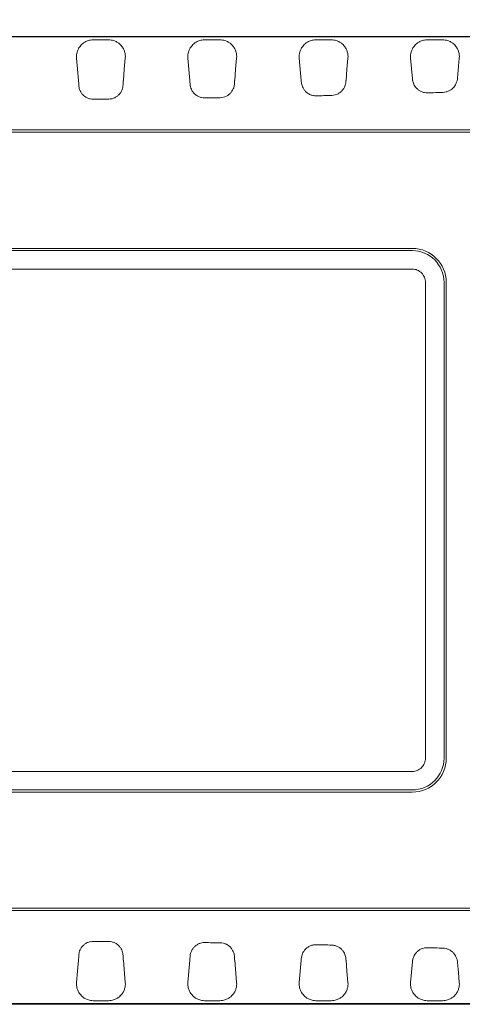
# Model space of a CAD drawing. Header units: inches. Extents: x 0.3 to 21.7, y 0.2 to 16.6.
# Tile 7 of 18: x 8.7 to 10.7, y 9.2 to 13.6. Entities that reach past the tile are written whole.
import ezdxf

# ---------------------------------------------------------------- set-up
doc = ezdxf.new("R2010")
doc.units = ezdxf.units.IN
doc.header["$MEASUREMENT"] = 0
doc.layers.add('DIM', color=176, linetype='Continuous')
doc.styles.add('SLDTEXTSTYLE0', font='TXT', dxfattribs={"width": 0.605})
doc.dimstyles.new('SLDDIMSTYLE0', dxfattribs={"dimtxt": 0.125, "dimasz": 0.118, "dimexe": 0, "dimexo": 0.0625, "dimgap": 0.03125, "dimtad": 0, "dimtih": 1, "dimtoh": 1, "dimdec": 3, "dimrnd": 1e-09, "dimzin": 12, "dimdsep": 46, "dimtxsty": 'SLDTEXTSTYLE0', "dimsah": 1, "dimcen": 0.09, "dimadec": 0, "dimazin": 0, "dimtfac": 1, "dimtdec": 3, "dimtofl": 0, "dimtmove": 0, "dimatfit": 3, "dimfxl": 0, "dimtolj": 1, "dimtzin": 12, "dimarcsym": 0})

# ---------------------------------------------------------------- blocks, each defined once
blk = doc.blocks.new('*D1')
at = {"layer": 'DIM'}
for p, q in [((4.4785, 11.4333), (4.4785, 14.2309)), ((12.6776, 11.4333), (12.6776, 14.2309)), ((4.4785, 14.2009), (8.3008, 14.2009)), ((12.6776, 14.2009), (8.8553, 14.2009))]:
    blk.add_line(p, q, dxfattribs=at)
for points in [[(4.4785, 14.2009), (4.5965, 14.1694), (4.5965, 14.2324)], [(12.6776, 14.2009), (12.5596, 14.2324), (12.5596, 14.1694)]]:
    blk.add_solid(points, dxfattribs=at)
at = {"layer": 'DIM', "insert": (8.3633, 14.2661), "char_height": 0.125, "attachment_point": 1, "style": 'SLDTEXTSTYLE0'}
blk.add_mtext('8.199', dxfattribs=at)

msp = doc.modelspace()

# ---------------------------------------------------------------- linework, layer by layer
at = {"color": 7, "linetype": 'Continuous', "lineweight": 15}
for p, q in [((9.0341, 13.4892), (9.1021, 13.4892)), ((9.5241, 13.4892), (9.5921, 13.4892)), ((10.0141, 13.4892), (10.0821, 13.4892)), ((10.5041, 13.4892), (10.5721, 13.4892)), ((9.4595, 13.3104), (9.4509, 13.4092)), ((9.9495, 13.3104), (9.9409, 13.4092)), ((10.4388, 13.3182), (10.4309, 13.4092)), ((10.6452, 13.4092), (10.6375, 13.3204)), ((11.4674, 13.0923), (5.6888, 13.0923)), ((11.4674, 13.0823), (5.6888, 13.0823)), ((6.7181, 12.5708), (10.4381, 12.5708)), ((6.7181, 12.5608), (10.4381, 12.5608)), ((10.4381, 12.4796), (6.7181, 12.4796)), ((10.4968, 10.3258), (10.4968, 12.4208)), ((10.5781, 12.4208), (10.5781, 10.3258)), ((10.5881, 12.4208), (10.5881, 10.3258)), ((6.7181, 10.2671), (10.4381, 10.2671)), ((10.4381, 10.1858), (6.7181, 10.1858)), ((10.4381, 10.1758), (6.7181, 10.1758)), ((5.6888, 9.6643), (11.4674, 9.6643)), ((5.6888, 9.6543), (11.4674, 9.6543)), ((9.1667, 9.4363), (9.1752, 9.3375)), ((9.4509, 9.3375), (9.4595, 9.4363)), ((9.6567, 9.4363), (9.6652, 9.3375)), ((9.9409, 9.3375), (9.9495, 9.4363)), ((10.4309, 9.3375), (10.4388, 9.4285)), ((9.1021, 9.2575), (9.0341, 9.2575)), ((9.5921, 9.2575), (9.5241, 9.2575)), ((10.0821, 9.2575), (10.0141, 9.2575)), ((10.5721, 9.2575), (10.5041, 9.2575))]:
    msp.add_line(p, q, dxfattribs=at)
at = {"color": 7, "linetype": 'Continuous', "lineweight": 15, "flags": 128}
for points in [[(8.9695, 13.3104), (8.9652, 13.3598), (8.9609, 13.4092)], [(9.1752, 13.4092), (9.1709, 13.3598), (9.1667, 13.3104)], [(9.6652, 13.4092), (9.6609, 13.3598), (9.6567, 13.3104)], [(10.1552, 13.4092), (10.1509, 13.3598), (10.1467, 13.3104)], [(8.9609, 9.3375), (8.9652, 9.3869), (8.9695, 9.4363)], [(10.1467, 9.4363), (10.1509, 9.3869), (10.1552, 9.3375)], [(10.6375, 9.4263), (10.6414, 9.3819), (10.6452, 9.3375)]]:
    msp.add_lwpolyline(points, dxfattribs=at)
at = {"color": 7, "linetype": 'Continuous', "lineweight": 15}
for centre, radius, start, end in [((10.4381, 12.4208), 0.15, 0, 90), ((10.4381, 12.4208), 0.14, 0, 90), ((10.4381, 10.3258), 0.14, 270, 360), ((10.4381, 10.3258), 0.15, 270, 360)]:
    msp.add_arc(centre, radius, start, end, dxfattribs=at)
for points, knots in [([(8.5307, 13.5042), (9.5141, 13.5042), (10.4975, 13.5042), (11.6038, 13.5042), (11.7267, 13.5042), (11.9111, 13.5042), (11.9725, 13.5042), (12.0494, 13.5042), (12.0647, 13.5042), (12.0954, 13.5042), (12.111, 13.5041), (12.157, 13.5007), (12.187, 13.4952), (12.2456, 13.478), (12.2745, 13.4661), (12.3281, 13.437), (12.3533, 13.4198), (12.4002, 13.3797), (12.4212, 13.3574), (12.4582, 13.3089), (12.4743, 13.2823), (12.5004, 13.2269), (12.5104, 13.1981), (12.5208, 13.1533), (12.5232, 13.1381), (12.5285, 13.1078), (12.5311, 13.0926), (12.544, 13.0169), (12.5538, 12.9562), (12.5998, 12.6523), (12.6278, 12.4078), (12.666, 11.918), (12.6762, 11.6726), (12.6788, 11.1807), (12.6711, 10.9352), (12.6381, 10.4451), (12.6126, 10.2003), (12.5698, 9.8958), (12.5607, 9.835), (12.5462, 9.7439), (12.5412, 9.7136), (12.531, 9.6529), (12.5263, 9.6227), (12.5083, 9.5319), (12.4829, 9.4733), (12.4287, 9.3979), (12.4076, 9.3744), (12.3613, 9.333), (12.3363, 9.3148), (12.255, 9.2686), (12.1946, 9.2497), (12.101, 9.2415), (12.0698, 9.2425), (12.0074, 9.2425), (11.9762, 9.2425), (11.8204, 9.2425), (11.6957, 9.2425), (11.0721, 9.2425), (10.5733, 9.2425), (9.8251, 9.2425), (9.5757, 9.2425), (9.2016, 9.2425), (9.0769, 9.2425), (8.8898, 9.2425), (8.8275, 9.2425), (8.7339, 9.2425), (8.7028, 9.2425), (8.656, 9.2425), (8.6404, 9.2425), (8.6092, 9.2425), (8.5934, 9.2425), (8.5781, 9.2425)], [0.5, 0.5, 0.5, 0.5, 0.625, 0.625, 0.640625, 0.640625, 0.6484375, 0.6484375, 0.6503906, 0.6503906, 0.6523438, 0.6523438, 0.65625, 0.65625, 0.6601563, 0.6601563, 0.6640625, 0.6640625, 0.6679688, 0.6679688, 0.671875, 0.671875, 0.6757813, 0.6757813, 0.6777344, 0.6777344, 0.6796875, 0.6796875, 0.6875, 0.6875, 0.71875, 0.71875, 0.75, 0.75, 0.78125, 0.78125, 0.8125, 0.8125, 0.8203125, 0.8203125, 0.8242188, 0.8242188, 0.828125, 0.828125, 0.8359375, 0.8359375, 0.8398438, 0.8398438, 0.84375, 0.84375, 0.8515625, 0.8515625, 0.8554688, 0.8554688, 0.859375, 0.859375, 0.875, 0.875, 0.9375, 0.9375, 0.96875, 0.96875, 0.984375, 0.984375, 0.9921875, 0.9921875, 0.9960938, 0.9960938, 0.9980469, 0.9980469, 1, 1, 1, 1]), ([(8.5781, 13.5021), (9.5526, 13.5021), (10.6489, 13.5021), (11.7451, 13.5021), (11.9278, 13.5021), (11.9888, 13.5021), (12.0649, 13.5021), (12.0801, 13.5022), (12.1029, 13.5019), (12.1105, 13.5018), (12.1257, 13.501), (12.1332, 13.5003), (12.1557, 13.4979), (12.1707, 13.4955), (12.2004, 13.4891), (12.2152, 13.485), (12.2588, 13.4706), (12.2864, 13.4582), (12.3255, 13.4353), (12.3382, 13.427), (12.3627, 13.4089), (12.3747, 13.3991), (12.4084, 13.3683), (12.4285, 13.3456), (12.455, 13.3084), (12.4633, 13.2954), (12.4783, 13.2688), (12.4851, 13.2551), (12.4971, 13.2273), (12.5024, 13.2131), (12.5114, 13.1841), (12.5152, 13.1692), (12.5196, 13.1466), (12.521, 13.1391), (12.5236, 13.1239), (12.5249, 13.1164), (12.5288, 13.0937), (12.5314, 13.0786), (12.5442, 13.0029), (12.5538, 12.9423), (12.5812, 12.7602), (12.5972, 12.6383), (12.6248, 12.3945), (12.6364, 12.2726), (12.6644, 11.9067), (12.6743, 11.6627), (12.6765, 11.1745), (12.6688, 10.9304), (12.6357, 10.4419), (12.6102, 10.1973), (12.5673, 9.8933), (12.5582, 9.8326), (12.5437, 9.7416), (12.5387, 9.7114), (12.5311, 9.6659), (12.5286, 9.6508), (12.5247, 9.6281), (12.5234, 9.6205), (12.5207, 9.6054), (12.5193, 9.5979), (12.5116, 9.5604), (12.5023, 9.5312), (12.4837, 9.4887), (12.4766, 9.4747), (12.4612, 9.4478), (12.4528, 9.4348), (12.4346, 9.4099), (12.4249, 9.3979), (12.4041, 9.375), (12.3929, 9.364), (12.358, 9.333), (12.3329, 9.3151), (12.2925, 9.2924), (12.2784, 9.2855), (12.2498, 9.2733), (12.2352, 9.268), (12.191, 9.2545), (12.1606, 9.2486), (12.1217, 9.2454), (12.1139, 9.245), (12.0983, 9.2445), (12.0905, 9.2444), (12.0671, 9.2444), (12.0516, 9.2446), (12.0048, 9.2446), (11.8491, 9.2446), (10.6964, 9.2446), (9.5749, 9.2446), (8.5781, 9.2446)], [0, 0, 0, 0, 0.25, 0.28125, 0.28125, 0.296875, 0.296875, 0.300781, 0.300781, 0.302734, 0.302734, 0.304688, 0.304688, 0.308594, 0.308594, 0.3125, 0.3125, 0.320313, 0.320313, 0.324219, 0.324219, 0.328125, 0.328125, 0.335938, 0.335938, 0.339844, 0.339844, 0.34375, 0.34375, 0.347656, 0.347656, 0.351563, 0.351563, 0.353516, 0.353516, 0.355469, 0.355469, 0.359375, 0.359375, 0.375, 0.375, 0.40625, 0.40625, 0.4375, 0.4375, 0.5, 0.5, 0.5625, 0.5625, 0.625, 0.625, 0.640625, 0.640625, 0.648438, 0.648438, 0.652344, 0.652344, 0.654297, 0.654297, 0.65625, 0.65625, 0.664063, 0.664063, 0.667969, 0.667969, 0.671875, 0.671875, 0.675781, 0.675781, 0.679688, 0.679688, 0.6875, 0.6875, 0.691406, 0.691406, 0.695313, 0.695313, 0.703125, 0.703125, 0.705078, 0.705078, 0.707031, 0.707031, 0.710938, 0.710938, 0.71875, 0.75, 1, 1, 1, 1]), ([(8.9789, 13.4641), (8.9812, 13.4668), (8.9839, 13.4695), (8.9901, 13.4747), (8.9937, 13.4772), (9.0021, 13.4821), (9.0071, 13.4843), (9.016, 13.487), (9.0193, 13.4878), (9.0264, 13.4889), (9.0302, 13.4892), (9.0341, 13.4892)], [0, 0, 0, 0, 0.25, 0.25, 0.5, 0.5, 0.75, 0.75, 0.875, 0.875, 1, 1, 1, 1]), ([(9.1021, 13.4892), (9.106, 13.4892), (9.1097, 13.4889), (9.1169, 13.4878), (9.1201, 13.487), (9.1292, 13.4843), (9.134, 13.482), (9.1425, 13.4772), (9.146, 13.4747), (9.1522, 13.4695), (9.1549, 13.4668), (9.1573, 13.4641)], [0, 0, 0, 0, 0.125, 0.125, 0.25, 0.25, 0.5, 0.5, 0.75, 0.75, 1, 1, 1, 1]), ([(9.4689, 13.4641), (9.4712, 13.4668), (9.4739, 13.4695), (9.4801, 13.4747), (9.4837, 13.4772), (9.4921, 13.4821), (9.4971, 13.4843), (9.506, 13.487), (9.5093, 13.4878), (9.5164, 13.4889), (9.5202, 13.4892), (9.5241, 13.4892)], [0, 0, 0, 0, 0.25, 0.25, 0.5, 0.5, 0.75, 0.75, 0.875, 0.875, 1, 1, 1, 1]), ([(9.5921, 13.4892), (9.596, 13.4892), (9.5997, 13.4889), (9.6069, 13.4878), (9.6101, 13.487), (9.6192, 13.4843), (9.624, 13.482), (9.6325, 13.4772), (9.636, 13.4747), (9.6422, 13.4695), (9.6449, 13.4668), (9.6473, 13.4641)], [0, 0, 0, 0, 0.125, 0.125, 0.25, 0.25, 0.5, 0.5, 0.75, 0.75, 1, 1, 1, 1]), ([(9.9589, 13.4641), (9.9612, 13.4668), (9.9639, 13.4695), (9.9701, 13.4747), (9.9737, 13.4772), (9.9821, 13.4821), (9.9871, 13.4843), (9.996, 13.487), (9.9993, 13.4878), (10.0064, 13.4889), (10.0102, 13.4892), (10.0141, 13.4892)], [0, 0, 0, 0, 0.25, 0.25, 0.5, 0.5, 0.75, 0.75, 0.875, 0.875, 1, 1, 1, 1]), ([(10.0821, 13.4892), (10.086, 13.4892), (10.0897, 13.4889), (10.0969, 13.4878), (10.1001, 13.487), (10.1092, 13.4843), (10.114, 13.482), (10.1225, 13.4772), (10.126, 13.4747), (10.1322, 13.4695), (10.1349, 13.4668), (10.1373, 13.4641)], [0, 0, 0, 0, 0.125, 0.125, 0.25, 0.25, 0.5, 0.5, 0.75, 0.75, 1, 1, 1, 1]), ([(10.4489, 13.4641), (10.4512, 13.4668), (10.4539, 13.4695), (10.4601, 13.4747), (10.4637, 13.4772), (10.4721, 13.4821), (10.4771, 13.4843), (10.486, 13.487), (10.4893, 13.4878), (10.4964, 13.4889), (10.5002, 13.4892), (10.5041, 13.4892)], [0, 0, 0, 0, 0.25, 0.25, 0.5, 0.5, 0.75, 0.75, 0.875, 0.875, 1, 1, 1, 1]), ([(10.5721, 13.4892), (10.576, 13.4892), (10.5797, 13.4889), (10.5869, 13.4878), (10.5901, 13.487), (10.5992, 13.4843), (10.604, 13.482), (10.6125, 13.4772), (10.616, 13.4747), (10.6222, 13.4695), (10.6249, 13.4668), (10.6273, 13.4641)], [0, 0, 0, 0, 0.125, 0.125, 0.25, 0.25, 0.5, 0.5, 0.75, 0.75, 1, 1, 1, 1]), ([(8.9609, 13.4092), (8.9605, 13.4137), (8.9606, 13.4182), (8.9615, 13.4273), (8.9623, 13.4318), (8.9643, 13.4387), (8.9651, 13.441), (8.967, 13.4456), (8.9681, 13.4479), (8.9705, 13.4525), (8.9719, 13.4548), (8.975, 13.4594), (8.9768, 13.4617), (8.9789, 13.4641)], [0.003390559, 0.003390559, 0.003390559, 0.003390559, 0.004258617, 0.004258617, 0.005126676, 0.005126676, 0.005560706, 0.005560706, 0.005994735, 0.005994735, 0.006428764, 0.006428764, 0.006862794, 0.006862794, 0.006862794, 0.006862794]), ([(9.1573, 13.4641), (9.1593, 13.4617), (9.1611, 13.4594), (9.1642, 13.4548), (9.1656, 13.4525), (9.1693, 13.4456), (9.1711, 13.441), (9.1731, 13.4342), (9.1737, 13.4319), (9.1746, 13.4273), (9.1749, 13.425), (9.1756, 13.4182), (9.1756, 13.4137), (9.1752, 13.4092)], [0.001273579, 0.001273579, 0.001273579, 0.001273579, 0.001711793, 0.001711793, 0.002150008, 0.002150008, 0.003026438, 0.003026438, 0.003464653, 0.003464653, 0.003902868, 0.003902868, 0.004779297, 0.004779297, 0.004779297, 0.004779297]), ([(9.4509, 13.4092), (9.4505, 13.4137), (9.4506, 13.4182), (9.4515, 13.4273), (9.4523, 13.4318), (9.4543, 13.4387), (9.4551, 13.441), (9.457, 13.4456), (9.4581, 13.4479), (9.4605, 13.4525), (9.4619, 13.4548), (9.465, 13.4594), (9.4668, 13.4617), (9.4689, 13.4641)], [0.003390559, 0.003390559, 0.003390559, 0.003390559, 0.004258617, 0.004258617, 0.005126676, 0.005126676, 0.005560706, 0.005560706, 0.005994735, 0.005994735, 0.006428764, 0.006428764, 0.006862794, 0.006862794, 0.006862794, 0.006862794]), ([(9.6473, 13.4641), (9.6493, 13.4617), (9.6511, 13.4594), (9.6542, 13.4548), (9.6556, 13.4525), (9.6593, 13.4456), (9.6611, 13.441), (9.6631, 13.4342), (9.6637, 13.4319), (9.6646, 13.4273), (9.6649, 13.425), (9.6656, 13.4182), (9.6656, 13.4137), (9.6652, 13.4092)], [0.001273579, 0.001273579, 0.001273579, 0.001273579, 0.001711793, 0.001711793, 0.002150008, 0.002150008, 0.003026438, 0.003026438, 0.003464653, 0.003464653, 0.003902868, 0.003902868, 0.004779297, 0.004779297, 0.004779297, 0.004779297]), ([(9.9409, 13.4092), (9.9405, 13.4137), (9.9406, 13.4182), (9.9415, 13.4273), (9.9423, 13.4318), (9.9443, 13.4387), (9.9451, 13.441), (9.947, 13.4456), (9.9481, 13.4479), (9.9505, 13.4525), (9.9519, 13.4548), (9.955, 13.4594), (9.9568, 13.4617), (9.9589, 13.4641)], [0.003390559, 0.003390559, 0.003390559, 0.003390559, 0.004258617, 0.004258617, 0.005126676, 0.005126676, 0.005560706, 0.005560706, 0.005994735, 0.005994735, 0.006428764, 0.006428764, 0.006862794, 0.006862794, 0.006862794, 0.006862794]), ([(10.1373, 13.4641), (10.1393, 13.4617), (10.1411, 13.4594), (10.1442, 13.4548), (10.1456, 13.4525), (10.1493, 13.4456), (10.1511, 13.441), (10.1531, 13.4342), (10.1537, 13.4319), (10.1546, 13.4273), (10.1549, 13.425), (10.1556, 13.4182), (10.1556, 13.4137), (10.1552, 13.4092)], [0.001273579, 0.001273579, 0.001273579, 0.001273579, 0.001711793, 0.001711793, 0.002150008, 0.002150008, 0.003026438, 0.003026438, 0.003464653, 0.003464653, 0.003902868, 0.003902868, 0.004779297, 0.004779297, 0.004779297, 0.004779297]), ([(10.4309, 13.4092), (10.4305, 13.4137), (10.4306, 13.4182), (10.4315, 13.4273), (10.4323, 13.4318), (10.4343, 13.4387), (10.4351, 13.441), (10.437, 13.4456), (10.4381, 13.4479), (10.4405, 13.4525), (10.4419, 13.4548), (10.445, 13.4594), (10.4468, 13.4617), (10.4489, 13.4641)], [0.003390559, 0.003390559, 0.003390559, 0.003390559, 0.004258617, 0.004258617, 0.005126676, 0.005126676, 0.005560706, 0.005560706, 0.005994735, 0.005994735, 0.006428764, 0.006428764, 0.006862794, 0.006862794, 0.006862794, 0.006862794]), ([(10.6273, 13.4641), (10.6293, 13.4617), (10.6311, 13.4594), (10.6342, 13.4548), (10.6356, 13.4525), (10.6393, 13.4456), (10.6411, 13.441), (10.6431, 13.4342), (10.6437, 13.4319), (10.6446, 13.4273), (10.6449, 13.425), (10.6456, 13.4182), (10.6456, 13.4137), (10.6452, 13.4092)], [0.001273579, 0.001273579, 0.001273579, 0.001273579, 0.001711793, 0.001711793, 0.002150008, 0.002150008, 0.003026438, 0.003026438, 0.003464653, 0.003464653, 0.003902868, 0.003902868, 0.004779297, 0.004779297, 0.004779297, 0.004779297]), ([(9.0345, 13.2279), (9.0299, 13.2279), (9.0253, 13.2284), (9.0165, 13.2303), (9.0121, 13.2317), (8.9997, 13.2374), (8.9923, 13.243), (8.9839, 13.2527), (8.9814, 13.2562), (8.9773, 13.2632), (8.9757, 13.2668), (8.9719, 13.2774), (8.9709, 13.284), (8.9706, 13.29)], [0, 0, 0, 0, 0.125, 0.125, 0.25, 0.25, 0.5, 0.5, 0.625, 0.625, 0.75, 0.75, 1, 1, 1, 1]), ([(9.1655, 13.2905), (9.1652, 13.2846), (9.1642, 13.2781), (9.1606, 13.2677), (9.159, 13.2641), (9.155, 13.2572), (9.1526, 13.2537), (9.1471, 13.2473), (9.144, 13.2443), (9.137, 13.2389), (9.1331, 13.2365), (9.125, 13.2326), (9.1206, 13.2311), (9.1117, 13.229), (9.1072, 13.2285), (9.1026, 13.2285)], [0, 0, 0, 0, 0.25, 0.25, 0.375, 0.375, 0.5, 0.5, 0.625, 0.625, 0.75, 0.75, 0.875, 0.875, 1, 1, 1, 1]), ([(9.1667, 13.3104), (9.1667, 13.3103), (9.1666, 13.3103), (9.1666, 13.3102), (9.1666, 13.3102), (9.1666, 13.3102), (9.1666, 13.3101), (9.1666, 13.31), (9.1666, 13.3099), (9.1666, 13.3098)], [0, 0, 0, 0, 0.00000904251, 0.00000904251, 0.00000904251, 0.00001808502, 0.00001808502, 0.00001808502, 0.00003612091, 0.00003612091, 0.00003612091, 0.00003612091]), ([(9.525, 13.2334), (9.5202, 13.2333), (9.5155, 13.2338), (9.5064, 13.2358), (9.5018, 13.2373), (9.4891, 13.2432), (9.4817, 13.249), (9.4732, 13.259), (9.4707, 13.2625), (9.4668, 13.2696), (9.4652, 13.2731), (9.4616, 13.2835), (9.4607, 13.2899), (9.4604, 13.2955)], [0, 0, 0, 0, 0.125, 0.125, 0.25, 0.25, 0.5, 0.5, 0.625, 0.625, 0.75, 0.75, 1, 1, 1, 1]), ([(9.6558, 13.2966), (9.6555, 13.2911), (9.6546, 13.285), (9.65, 13.2715), (9.6464, 13.2643), (9.6382, 13.2543), (9.6351, 13.2512), (9.6281, 13.2456), (9.6242, 13.2431), (9.6119, 13.237), (9.6025, 13.2346), (9.5931, 13.2345)], [0, 0, 0, 0, 0.25, 0.25, 0.5, 0.5, 0.625, 0.625, 0.75, 0.75, 1, 1, 1, 1]), ([(9.6567, 13.3104), (9.6567, 13.3103), (9.6566, 13.3103), (9.6566, 13.3102), (9.6566, 13.3102), (9.6566, 13.3102), (9.6566, 13.3101), (9.6566, 13.31), (9.6566, 13.3099), (9.6566, 13.3098)], [0, 0, 0, 0, 0.00000904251, 0.00000904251, 0.00000904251, 0.00001808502, 0.00001808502, 0.00001808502, 0.000036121, 0.000036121, 0.000036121, 0.000036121]), ([(9.9495, 13.3098), (9.9495, 13.3099), (9.9495, 13.3099), (9.9495, 13.31), (9.9495, 13.31), (9.9495, 13.3101), (9.9495, 13.3101), (9.9495, 13.3102), (9.9495, 13.3103), (9.9495, 13.3104)], [0, 0, 0, 0, 0.00000924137, 0.00000924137, 0.00000924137, 0.00001848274, 0.00001848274, 0.00001848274, 0.00003612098, 0.00003612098, 0.00003612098, 0.00003612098]), ([(9.9499, 13.3049), (9.9498, 13.3054), (9.9498, 13.3059), (9.9498, 13.3064), (9.9497, 13.3069), (9.9497, 13.3074), (9.9497, 13.3078), (9.9496, 13.3085), (9.9496, 13.3092), (9.9495, 13.3098)], [0.0000000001, 0.0000000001, 0.0000000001, 0.0000000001, 0.000083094, 0.000083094, 0.000083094, 0.0001661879, 0.0001661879, 0.0001661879, 0.0002933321, 0.0002933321, 0.0002933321, 0.0002933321]), ([(10.0155, 13.2427), (10.0104, 13.2426), (10.0054, 13.2431), (9.9956, 13.2453), (9.9908, 13.247), (9.9819, 13.2513), (9.9777, 13.254), (9.9703, 13.26), (9.9671, 13.2633), (9.9588, 13.2738), (9.9552, 13.2811), (9.951, 13.2943), (9.9502, 13.3001), (9.9499, 13.3049)], [0, 0, 0, 0, 0.125, 0.125, 0.25, 0.25, 0.375, 0.375, 0.5, 0.5, 0.75, 0.75, 1, 1, 1, 1]), ([(10.1464, 13.3065), (10.146, 13.3021), (10.1453, 13.2966), (10.1424, 13.2871), (10.1411, 13.2838), (10.1377, 13.2769), (10.1356, 13.2734), (10.1304, 13.2665), (10.1274, 13.2632), (10.1205, 13.2571), (10.1165, 13.2543), (10.1037, 13.2473), (10.0937, 13.2446), (10.0836, 13.2443)], [0, 0, 0, 0, 0.25, 0.25, 0.375, 0.375, 0.5, 0.5, 0.625, 0.625, 0.75, 0.75, 1, 1, 1, 1]), ([(10.1466, 13.3098), (10.1466, 13.3096), (10.1466, 13.3093), (10.1465, 13.309), (10.1465, 13.3086), (10.1465, 13.3083), (10.1465, 13.308), (10.1464, 13.3075), (10.1464, 13.307), (10.1464, 13.3065)], [0, 0, 0, 0, 0.0000575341, 0.0000575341, 0.0000575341, 0.0001150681, 0.0001150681, 0.0001150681, 0.0002034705, 0.0002034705, 0.0002034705, 0.0002034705]), ([(10.1467, 13.3104), (10.1467, 13.3103), (10.1466, 13.3103), (10.1466, 13.3102), (10.1466, 13.3102), (10.1466, 13.3102), (10.1466, 13.3101), (10.1466, 13.31), (10.1466, 13.3099), (10.1466, 13.3098)], [0, 0, 0, 0, 0.00000923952, 0.00000923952, 0.00000923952, 0.00001847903, 0.00001847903, 0.00001847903, 0.00003612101, 0.00003612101, 0.00003612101, 0.00003612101]), ([(10.506, 13.2558), (10.5011, 13.2557), (10.4964, 13.2561), (10.487, 13.2579), (10.4824, 13.2594), (10.4739, 13.2632), (10.4699, 13.2655), (10.4627, 13.2707), (10.4596, 13.2736), (10.454, 13.2796), (10.4517, 13.2827), (10.4479, 13.2887), (10.4463, 13.2917), (10.4425, 13.3), (10.4412, 13.3049), (10.4403, 13.3088)], [0, 0, 0, 0, 0.125, 0.125, 0.25, 0.25, 0.375, 0.375, 0.5, 0.5, 0.625, 0.625, 0.75, 0.75, 1, 1, 1, 1]), ([(10.6354, 13.3085), (10.6344, 13.3048), (10.633, 13.3003), (10.6293, 13.2926), (10.6278, 13.2899), (10.6241, 13.2844), (10.622, 13.2816), (10.6143, 13.2733), (10.6078, 13.2681), (10.596, 13.2624), (10.5918, 13.2609), (10.5832, 13.2587), (10.5786, 13.2581), (10.5741, 13.2579)], [0, 0, 0, 0, 0.25, 0.25, 0.375, 0.375, 0.5, 0.5, 0.75, 0.75, 0.875, 0.875, 1, 1, 1, 1]), ([(10.4968, 12.4208), (10.4968, 12.4285), (10.4953, 12.4362), (10.4894, 12.4504), (10.485, 12.457), (10.4742, 12.4678), (10.4677, 12.4722), (10.4534, 12.4781), (10.4458, 12.4796), (10.4381, 12.4796)], [0, 0, 0, 0, 0.25, 0.25, 0.5, 0.5, 0.75, 0.75, 1, 1, 1, 1]), ([(10.4381, 10.2671), (10.4458, 10.2671), (10.4534, 10.2686), (10.4677, 10.2745), (10.4742, 10.2789), (10.485, 10.2897), (10.4894, 10.2963), (10.4953, 10.3105), (10.4968, 10.3182), (10.4968, 10.3258)], [0, 0, 0, 0, 0.25, 0.25, 0.5, 0.5, 0.75, 0.75, 1, 1, 1, 1]), ([(8.9706, 9.4567), (8.9709, 9.4627), (8.9719, 9.4693), (8.9757, 9.4798), (8.9773, 9.4834), (8.9813, 9.4904), (8.9838, 9.4939), (8.9895, 9.5004), (8.9927, 9.5034), (8.9998, 9.5088), (9.0037, 9.5111), (9.0119, 9.5149), (9.0163, 9.5164), (9.0253, 9.5183), (9.0299, 9.5188), (9.0345, 9.5188)], [0, 0, 0, 0, 0.25, 0.25, 0.375, 0.375, 0.5, 0.5, 0.625, 0.625, 0.75, 0.75, 0.875, 0.875, 1, 1, 1, 1]), ([(9.1026, 9.5182), (9.1072, 9.5182), (9.1117, 9.5176), (9.1205, 9.5156), (9.1248, 9.5141), (9.1371, 9.5083), (9.1443, 9.5027), (9.1526, 9.493), (9.155, 9.4896), (9.159, 9.4826), (9.1605, 9.4791), (9.1642, 9.4686), (9.1652, 9.4621), (9.1655, 9.4562)], [0, 0, 0, 0, 0.125, 0.125, 0.25, 0.25, 0.5, 0.5, 0.625, 0.625, 0.75, 0.75, 1, 1, 1, 1]), ([(9.4604, 9.4512), (9.4607, 9.4568), (9.4616, 9.4631), (9.4652, 9.4735), (9.4668, 9.4771), (9.4707, 9.4841), (9.4731, 9.4877), (9.4788, 9.4943), (9.482, 9.4974), (9.4892, 9.503), (9.4933, 9.5054), (9.5017, 9.5093), (9.5062, 9.5109), (9.5155, 9.5129), (9.5202, 9.5133), (9.525, 9.5133)], [0, 0, 0, 0, 0.25, 0.25, 0.375, 0.375, 0.5, 0.5, 0.625, 0.625, 0.75, 0.75, 0.875, 0.875, 1, 1, 1, 1]), ([(9.5931, 9.5122), (9.5978, 9.5121), (9.6024, 9.5115), (9.6114, 9.5093), (9.6159, 9.5077), (9.6283, 9.5016), (9.6354, 9.4957), (9.6436, 9.4858), (9.6459, 9.4823), (9.6497, 9.4754), (9.6512, 9.4719), (9.6546, 9.4617), (9.6555, 9.4555), (9.6558, 9.4501)], [0, 0, 0, 0, 0.125, 0.125, 0.25, 0.25, 0.5, 0.5, 0.625, 0.625, 0.75, 0.75, 1, 1, 1, 1]), ([(9.9499, 9.4418), (9.9502, 9.4465), (9.951, 9.4523), (9.9552, 9.4655), (9.9587, 9.4729), (9.967, 9.4833), (9.9702, 9.4866), (9.9776, 9.4926), (9.9818, 9.4953), (9.9906, 9.4997), (9.9955, 9.5014), (10.0053, 9.5036), (10.0104, 9.5041), (10.0155, 9.504)], [0, 0, 0, 0, 0.25, 0.25, 0.5, 0.5, 0.625, 0.625, 0.75, 0.75, 0.875, 0.875, 1, 1, 1, 1]), ([(10.0836, 9.5024), (10.0886, 9.5023), (10.0936, 9.5015), (10.1031, 9.499), (10.1078, 9.4971), (10.1164, 9.4925), (10.1203, 9.4897), (10.1274, 9.4836), (10.1304, 9.4803), (10.1382, 9.4699), (10.1414, 9.4628), (10.1453, 9.4502), (10.146, 9.4446), (10.1464, 9.4402)], [0, 0, 0, 0, 0.125, 0.125, 0.25, 0.25, 0.375, 0.375, 0.5, 0.5, 0.75, 0.75, 1, 1, 1, 1]), ([(10.4403, 9.4379), (10.4412, 9.4418), (10.4425, 9.4466), (10.4463, 9.4549), (10.4478, 9.4579), (10.4517, 9.4639), (10.454, 9.467), (10.4595, 9.473), (10.4627, 9.4759), (10.4698, 9.4811), (10.4738, 9.4835), (10.4866, 9.4892), (10.4962, 9.4912), (10.506, 9.4909)], [0, 0, 0, 0, 0.25, 0.25, 0.375, 0.375, 0.5, 0.5, 0.625, 0.625, 0.75, 0.75, 1, 1, 1, 1]), ([(10.5741, 9.4888), (10.5786, 9.4886), (10.5831, 9.488), (10.5917, 9.4859), (10.596, 9.4843), (10.6037, 9.4806), (10.6074, 9.4783), (10.6139, 9.4734), (10.6168, 9.4707), (10.6245, 9.4624), (10.628, 9.4566), (10.633, 9.4464), (10.6344, 9.4419), (10.6354, 9.4382)], [0, 0, 0, 0, 0.125, 0.125, 0.25, 0.25, 0.375, 0.375, 0.5, 0.5, 0.75, 0.75, 1, 1, 1, 1]), ([(8.9695, 9.4363), (8.9695, 9.4364), (8.9695, 9.4364), (8.9695, 9.4364), (8.9695, 9.4365), (8.9695, 9.4365), (8.9695, 9.4366), (8.9695, 9.4367), (8.9695, 9.4368), (8.9695, 9.4368)], [0, 0, 0, 0, 0.0000090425, 0.0000090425, 0.0000090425, 0.00001808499, 0.00001808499, 0.00001808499, 0.00003612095, 0.00003612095, 0.00003612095, 0.00003612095]), ([(9.1666, 9.4368), (9.1666, 9.4368), (9.1666, 9.4368), (9.1666, 9.4367), (9.1666, 9.4367), (9.1666, 9.4366), (9.1666, 9.4366), (9.1666, 9.4365), (9.1666, 9.4364), (9.1667, 9.4363)], [0, 0, 0, 0, 0.00000904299, 0.00000904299, 0.00000904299, 0.00001808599, 0.00001808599, 0.00001808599, 0.00003612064, 0.00003612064, 0.00003612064, 0.00003612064]), ([(9.4595, 9.4363), (9.4595, 9.4364), (9.4595, 9.4364), (9.4595, 9.4364), (9.4595, 9.4365), (9.4595, 9.4365), (9.4595, 9.4366), (9.4595, 9.4367), (9.4595, 9.4368), (9.4595, 9.4368)], [0, 0, 0, 0, 0.0000090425, 0.0000090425, 0.0000090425, 0.00001808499, 0.00001808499, 0.00001808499, 0.00003612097, 0.00003612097, 0.00003612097, 0.00003612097]), ([(9.6566, 9.4368), (9.6566, 9.4368), (9.6566, 9.4368), (9.6566, 9.4367), (9.6566, 9.4367), (9.6566, 9.4366), (9.6566, 9.4366), (9.6566, 9.4365), (9.6566, 9.4364), (9.6567, 9.4363)], [0, 0, 0, 0, 0.00000904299, 0.00000904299, 0.00000904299, 0.00001808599, 0.00001808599, 0.00001808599, 0.00003612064, 0.00003612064, 0.00003612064, 0.00003612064]), ([(9.9495, 9.4368), (9.9495, 9.4373), (9.9496, 9.4377), (9.9496, 9.4381), (9.9497, 9.4386), (9.9497, 9.4391), (9.9497, 9.4395), (9.9498, 9.4402), (9.9498, 9.441), (9.9499, 9.4418)], [0, 0, 0, 0, 0.0000830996, 0.0000830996, 0.0000830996, 0.0001661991, 0.0001661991, 0.0001661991, 0.0002933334, 0.0002933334, 0.0002933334, 0.0002933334]), ([(9.9495, 9.4363), (9.9495, 9.4364), (9.9495, 9.4364), (9.9495, 9.4364), (9.9495, 9.4365), (9.9495, 9.4365), (9.9495, 9.4366), (9.9495, 9.4367), (9.9495, 9.4368), (9.9495, 9.4368)], [0, 0, 0, 0, 0.00000924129, 0.00000924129, 0.00000924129, 0.00001848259, 0.00001848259, 0.00001848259, 0.0000361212, 0.0000361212, 0.0000361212, 0.0000361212]), ([(10.1464, 9.4402), (10.1464, 9.4398), (10.1464, 9.4395), (10.1464, 9.4392), (10.1465, 9.4389), (10.1465, 9.4385), (10.1465, 9.4382), (10.1465, 9.4378), (10.1466, 9.4373), (10.1466, 9.4368)], [0, 0, 0, 0, 0.0000575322, 0.0000575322, 0.0000575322, 0.0001150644, 0.0001150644, 0.0001150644, 0.0002034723, 0.0002034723, 0.0002034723, 0.0002034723]), ([(10.1466, 9.4368), (10.1466, 9.4368), (10.1466, 9.4368), (10.1466, 9.4367), (10.1466, 9.4367), (10.1466, 9.4366), (10.1466, 9.4366), (10.1466, 9.4365), (10.1466, 9.4364), (10.1467, 9.4363)], [0, 0, 0, 0, 0.00000904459, 0.00000904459, 0.00000904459, 0.00001808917, 0.00001808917, 0.00001808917, 0.00003612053, 0.00003612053, 0.00003612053, 0.00003612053]), ([(8.9789, 9.2826), (8.9768, 9.2849), (8.975, 9.2873), (8.9719, 9.2919), (8.9705, 9.2942), (8.9669, 9.3011), (8.965, 9.3056), (8.963, 9.3125), (8.9624, 9.3148), (8.9616, 9.3194), (8.9612, 9.3217), (8.9606, 9.3285), (8.9605, 9.333), (8.9609, 9.3375)], [0.001273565, 0.001273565, 0.001273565, 0.001273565, 0.001711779, 0.001711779, 0.002149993, 0.002149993, 0.003026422, 0.003026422, 0.003464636, 0.003464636, 0.00390285, 0.00390285, 0.004779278, 0.004779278, 0.004779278, 0.004779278]), ([(9.1752, 9.3375), (9.1756, 9.333), (9.1756, 9.3285), (9.1747, 9.3194), (9.1738, 9.3148), (9.1718, 9.308), (9.171, 9.3057), (9.1691, 9.3011), (9.168, 9.2988), (9.1656, 9.2942), (9.1642, 9.2919), (9.1611, 9.2873), (9.1593, 9.2849), (9.1573, 9.2826)], [0.003390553, 0.003390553, 0.003390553, 0.003390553, 0.00425861, 0.00425861, 0.005126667, 0.005126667, 0.005560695, 0.005560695, 0.005994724, 0.005994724, 0.006428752, 0.006428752, 0.00686278, 0.00686278, 0.00686278, 0.00686278]), ([(9.4689, 9.2826), (9.4668, 9.2849), (9.465, 9.2873), (9.4619, 9.2919), (9.4605, 9.2942), (9.4569, 9.3011), (9.455, 9.3056), (9.453, 9.3125), (9.4524, 9.3148), (9.4516, 9.3194), (9.4512, 9.3217), (9.4506, 9.3285), (9.4505, 9.333), (9.4509, 9.3375)], [0.001273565, 0.001273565, 0.001273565, 0.001273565, 0.001711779, 0.001711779, 0.002149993, 0.002149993, 0.003026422, 0.003026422, 0.003464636, 0.003464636, 0.00390285, 0.00390285, 0.004779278, 0.004779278, 0.004779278, 0.004779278]), ([(9.6652, 9.3375), (9.6656, 9.333), (9.6656, 9.3285), (9.6647, 9.3194), (9.6638, 9.3148), (9.6618, 9.308), (9.661, 9.3057), (9.6591, 9.3011), (9.658, 9.2988), (9.6556, 9.2942), (9.6542, 9.2919), (9.6511, 9.2873), (9.6493, 9.2849), (9.6473, 9.2826)], [0.003390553, 0.003390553, 0.003390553, 0.003390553, 0.00425861, 0.00425861, 0.005126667, 0.005126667, 0.005560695, 0.005560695, 0.005994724, 0.005994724, 0.006428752, 0.006428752, 0.00686278, 0.00686278, 0.00686278, 0.00686278]), ([(9.9589, 9.2826), (9.9568, 9.2849), (9.955, 9.2873), (9.9519, 9.2919), (9.9505, 9.2942), (9.9469, 9.3011), (9.945, 9.3056), (9.943, 9.3125), (9.9424, 9.3148), (9.9416, 9.3194), (9.9412, 9.3217), (9.9406, 9.3285), (9.9405, 9.333), (9.9409, 9.3375)], [0.001273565, 0.001273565, 0.001273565, 0.001273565, 0.001711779, 0.001711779, 0.002149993, 0.002149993, 0.003026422, 0.003026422, 0.003464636, 0.003464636, 0.00390285, 0.00390285, 0.004779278, 0.004779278, 0.004779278, 0.004779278]), ([(10.1552, 9.3375), (10.1556, 9.333), (10.1556, 9.3285), (10.1547, 9.3194), (10.1538, 9.3148), (10.1518, 9.308), (10.151, 9.3057), (10.1491, 9.3011), (10.148, 9.2988), (10.1456, 9.2942), (10.1442, 9.2919), (10.1411, 9.2873), (10.1393, 9.2849), (10.1373, 9.2826)], [0.003390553, 0.003390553, 0.003390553, 0.003390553, 0.00425861, 0.00425861, 0.005126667, 0.005126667, 0.005560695, 0.005560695, 0.005994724, 0.005994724, 0.006428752, 0.006428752, 0.00686278, 0.00686278, 0.00686278, 0.00686278]), ([(10.4489, 9.2826), (10.4468, 9.2849), (10.445, 9.2873), (10.4419, 9.2919), (10.4405, 9.2942), (10.4369, 9.3011), (10.435, 9.3056), (10.433, 9.3125), (10.4324, 9.3148), (10.4316, 9.3194), (10.4312, 9.3217), (10.4306, 9.3285), (10.4305, 9.333), (10.4309, 9.3375)], [0.001273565, 0.001273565, 0.001273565, 0.001273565, 0.001711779, 0.001711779, 0.002149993, 0.002149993, 0.003026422, 0.003026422, 0.003464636, 0.003464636, 0.00390285, 0.00390285, 0.004779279, 0.004779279, 0.004779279, 0.004779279]), ([(10.6452, 9.3375), (10.6456, 9.333), (10.6456, 9.3285), (10.6447, 9.3194), (10.6438, 9.3148), (10.6418, 9.308), (10.641, 9.3057), (10.6391, 9.3011), (10.638, 9.2988), (10.6356, 9.2942), (10.6342, 9.2919), (10.6311, 9.2873), (10.6293, 9.2849), (10.6273, 9.2826)], [0.003390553, 0.003390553, 0.003390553, 0.003390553, 0.00425861, 0.00425861, 0.005126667, 0.005126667, 0.005560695, 0.005560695, 0.005994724, 0.005994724, 0.006428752, 0.006428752, 0.00686278, 0.00686278, 0.00686278, 0.00686278]), ([(9.0341, 9.2575), (9.0302, 9.2575), (9.0264, 9.2578), (9.0192, 9.2589), (9.016, 9.2597), (9.0069, 9.2624), (9.0021, 9.2646), (8.9937, 9.2695), (8.9901, 9.272), (8.9839, 9.2772), (8.9812, 9.2799), (8.9789, 9.2826)], [0, 0, 0, 0, 0.125, 0.125, 0.25, 0.25, 0.5, 0.5, 0.75, 0.75, 1, 1, 1, 1]), ([(9.1573, 9.2826), (9.1549, 9.2799), (9.1522, 9.2772), (9.146, 9.272), (9.1424, 9.2694), (9.134, 9.2646), (9.1291, 9.2624), (9.1202, 9.2597), (9.1169, 9.2589), (9.1098, 9.2578), (9.1059, 9.2575), (9.1021, 9.2575)], [0, 0, 0, 0, 0.25, 0.25, 0.5, 0.5, 0.75, 0.75, 0.875, 0.875, 1, 1, 1, 1]), ([(9.5241, 9.2575), (9.5202, 9.2575), (9.5164, 9.2578), (9.5092, 9.2589), (9.506, 9.2597), (9.4969, 9.2624), (9.4921, 9.2646), (9.4837, 9.2695), (9.4801, 9.272), (9.4739, 9.2772), (9.4712, 9.2799), (9.4689, 9.2826)], [0, 0, 0, 0, 0.125, 0.125, 0.25, 0.25, 0.5, 0.5, 0.75, 0.75, 1, 1, 1, 1]), ([(9.6473, 9.2826), (9.6449, 9.2799), (9.6422, 9.2772), (9.636, 9.272), (9.6324, 9.2694), (9.624, 9.2646), (9.6191, 9.2624), (9.6102, 9.2597), (9.6069, 9.2589), (9.5998, 9.2578), (9.5959, 9.2575), (9.5921, 9.2575)], [0, 0, 0, 0, 0.25, 0.25, 0.5, 0.5, 0.75, 0.75, 0.875, 0.875, 1, 1, 1, 1]), ([(10.0141, 9.2575), (10.0102, 9.2575), (10.0064, 9.2578), (9.9992, 9.2589), (9.996, 9.2597), (9.9869, 9.2624), (9.9821, 9.2646), (9.9737, 9.2695), (9.9701, 9.272), (9.9639, 9.2772), (9.9612, 9.2799), (9.9589, 9.2826)], [0, 0, 0, 0, 0.125, 0.125, 0.25, 0.25, 0.5, 0.5, 0.75, 0.75, 1, 1, 1, 1]), ([(10.1373, 9.2826), (10.1349, 9.2799), (10.1322, 9.2772), (10.126, 9.272), (10.1224, 9.2694), (10.114, 9.2646), (10.1091, 9.2624), (10.1002, 9.2597), (10.0969, 9.2589), (10.0898, 9.2578), (10.0859, 9.2575), (10.0821, 9.2575)], [0, 0, 0, 0, 0.25, 0.25, 0.5, 0.5, 0.75, 0.75, 0.875, 0.875, 1, 1, 1, 1]), ([(10.5041, 9.2575), (10.5002, 9.2575), (10.4964, 9.2578), (10.4892, 9.2589), (10.486, 9.2597), (10.4769, 9.2624), (10.4721, 9.2646), (10.4637, 9.2695), (10.4601, 9.272), (10.4539, 9.2772), (10.4512, 9.2799), (10.4489, 9.2826)], [0, 0, 0, 0, 0.125, 0.125, 0.25, 0.25, 0.5, 0.5, 0.75, 0.75, 1, 1, 1, 1]), ([(10.6273, 9.2826), (10.6249, 9.2799), (10.6222, 9.2772), (10.616, 9.272), (10.6124, 9.2694), (10.604, 9.2646), (10.5991, 9.2624), (10.5902, 9.2597), (10.5869, 9.2589), (10.5798, 9.2578), (10.5759, 9.2575), (10.5721, 9.2575)], [0, 0, 0, 0, 0.25, 0.25, 0.5, 0.5, 0.75, 0.75, 0.875, 0.875, 1, 1, 1, 1])]:
    msp.add_open_spline(points, degree=3, knots=knots, dxfattribs=at)
for points in [[(10.4399, 13.3104), (10.4394, 13.313), (10.439, 13.3156), (10.4388, 13.3182)], [(10.6359, 13.3104), (10.6367, 13.3137), (10.6372, 13.317), (10.6375, 13.3204)], [(8.9695, 13.3098), (8.9695, 13.31), (8.9695, 13.3102), (8.9695, 13.3104)], [(8.9706, 13.29), (8.9703, 13.2982), (8.9699, 13.3049), (8.9695, 13.3098)], [(9.1666, 13.3098), (9.1662, 13.305), (9.1658, 13.2985), (9.1655, 13.2905)], [(9.4595, 13.3098), (9.4595, 13.31), (9.4595, 13.3102), (9.4595, 13.3104)], [(9.4604, 13.2955), (9.4601, 13.3013), (9.4598, 13.3061), (9.4595, 13.3098)], [(9.6566, 13.3098), (9.6563, 13.3063), (9.656, 13.3019), (9.6558, 13.2966)], [(10.4399, 13.3104), (10.44, 13.3099), (10.4402, 13.3094), (10.4403, 13.3088)], [(10.6354, 13.3085), (10.6356, 13.3092), (10.6357, 13.3098), (10.6359, 13.3104)], [(9.0345, 13.2279), (9.0572, 13.2281), (9.0799, 13.2283), (9.1026, 13.2285)], [(9.525, 13.2334), (9.5477, 13.2338), (9.5704, 13.2341), (9.5931, 13.2345)], [(10.0155, 13.2427), (10.0382, 13.2432), (10.0609, 13.2438), (10.0836, 13.2443)], [(10.5741, 13.2579), (10.5514, 13.2572), (10.5287, 13.2565), (10.506, 13.2558)], [(9.1026, 9.5182), (9.0799, 9.5184), (9.0572, 9.5186), (9.0345, 9.5188)], [(9.5931, 9.5122), (9.5704, 9.5126), (9.5477, 9.5129), (9.525, 9.5133)], [(10.0836, 9.5024), (10.0609, 9.5029), (10.0382, 9.5034), (10.0155, 9.504)], [(8.9695, 9.4368), (8.9699, 9.4418), (8.9703, 9.4485), (8.9706, 9.4567)], [(9.1655, 9.4562), (9.1658, 9.4482), (9.1662, 9.4417), (9.1666, 9.4368)], [(10.506, 9.4909), (10.5287, 9.4902), (10.5514, 9.4895), (10.5741, 9.4888)], [(9.4595, 9.4368), (9.4598, 9.4406), (9.4601, 9.4454), (9.4604, 9.4512)], [(9.6558, 9.4501), (9.656, 9.4448), (9.6563, 9.4404), (9.6566, 9.4368)], [(10.4388, 9.4285), (10.439, 9.4311), (10.4394, 9.4337), (10.4399, 9.4363)], [(10.4403, 9.4379), (10.4402, 9.4373), (10.44, 9.4368), (10.4399, 9.4363)], [(10.6359, 9.4363), (10.6357, 9.4369), (10.6356, 9.4375), (10.6354, 9.4382)], [(10.6375, 9.4263), (10.6372, 9.4297), (10.6367, 9.433), (10.6359, 9.4363)]]:
    msp.add_open_spline(points, degree=3, dxfattribs=at)

# ---------------------------------------------------------------- dimensions: what is measured, and where the dimension line sits
at = {"layer": 'DIM'}
dim = msp.add_linear_dim(base=(12.6776, 14.2009), p1=(4.4785, 11.3733), p2=(12.6776, 11.3733), dimstyle='SLDDIMSTYLE0', dxfattribs=at)
dim.commit()
dim.dimension.update_dxf_attribs({"geometry": '*D1', "text_midpoint": (8.578, 14.2009), "dimtype": 160})

doc.saveas('drawing.dxf')
